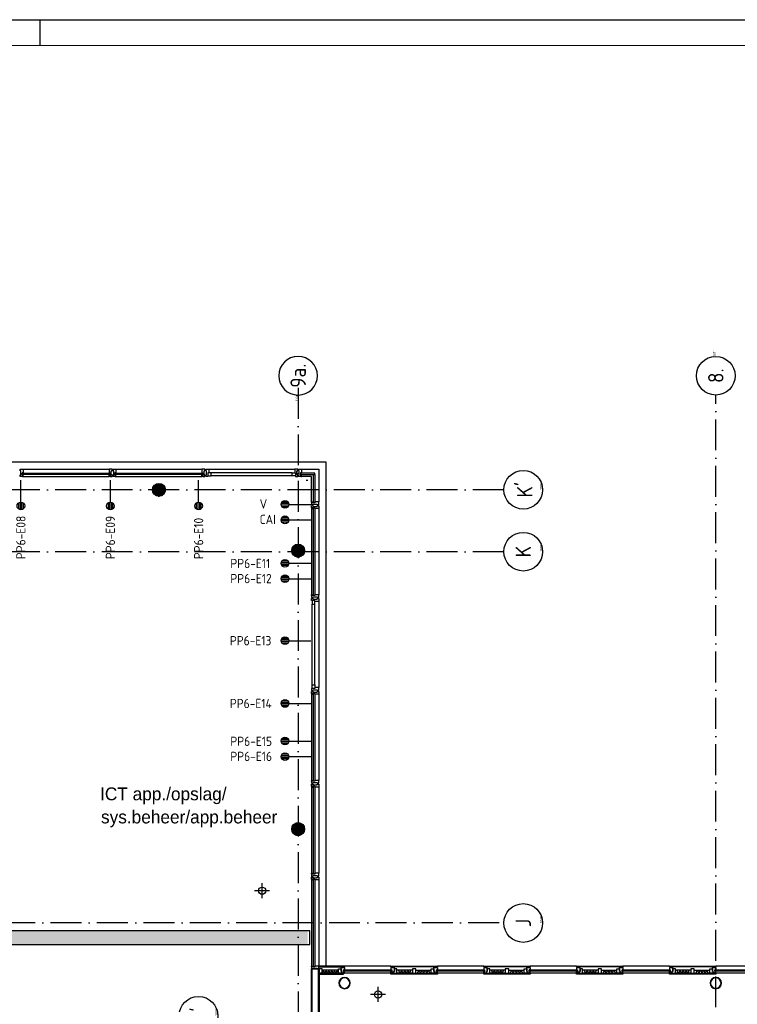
# Model space of a CAD drawing. Header units: millimetres. Extents: x 84333 to 240712, y -2244 to 84291.
# Tile 52 of 74: x 167818 to 181735, y 65199 to 84291. Entities that reach past the tile are written whole.
import ezdxf
from ezdxf.enums import TextEntityAlignment as Align

# ---------------------------------------------------------------- set-up
doc = ezdxf.new("R2010")
doc.units = ezdxf.units.MM
doc.header["$LTSCALE"] = 100
doc.linetypes.add('DASHDOT', pattern=[9, 6, -1.5, 0, -1.5])
doc.layers.get('0').update_dxf_attribs({"linetype": 'CONTINUOUS'})
for name, color, linetype in [('AFDELING', 4, 'CONTINUOUS'), ('AL$7----_STRAMIEN', 1, 'DASHDOT'), ('AL21----_BUITENWAND', 4, 'CONTINUOUS'), ('AL21K---_ISOLATIE', 1, 'CONTINUOUS'), ('AL22----_BINNENWAND', 7, 'CONTINUOUS'), ('AL28----_KONSTRUKTIE', 3, 'CONTINUOUS'), ('AL31----_BUITENKOZ', 7, 'CONTINUOUS'), ('ALN-----_BLOCKNAAM', 2, 'CONTINUOUS'), ('ALXAA---_GEWBETON', 12, 'CONTINUOUS'), ('ALXOU---_GLAS', 7, 'CONTINUOUS'), ('BOUW', 8, 'CONTINUOUS'), ('EB6441--_ATTRIB', 2, 'CONTINUOUS'), ('EL6441--_DATACOM', 3, 'CONTINUOUS'), ('KABELGGOOT1', 8, 'CONTINUOUS'), ('LIJN025', 10, 'CONTINUOUS'), ('LIJN050', 90, 'CONTINUOUS'), ('MV-BINNENBESTRATING', 1, 'CONTINUOUS'), ('MV-STAALKOLOM', 1, 'CONTINUOUS'), ('TEKST25', 10, 'CONTINUOUS'), ('TEKST35', 50, 'CONTINUOUS'), ('TEKST50', 90, 'CONTINUOUS')]:
    doc.layers.add(name, color=color, linetype=linetype)
doc.styles.add('1_8', font='ISO', dxfattribs={"height": 1.8})
doc.styles.add('BURO-025', font='BUROFONT.shx', dxfattribs={"height": 250})
doc.styles.add('ISO', font='ISO.SHX')
doc.styles.add('ROMAND', font='romand')
doc.styles.get("Standard").update_dxf_attribs({"font": 'iso.shx'})
doc.styles.add('TECHNIC', font='technic_.ttf')

# ---------------------------------------------------------------- blocks, each defined once
blk = doc.blocks.new('A0-GE')
at = {"layer": 'LIJN025'}
blk.add_line((775, 836), (775, 841), dxfattribs=at)
blk.add_lwpolyline([(1500, 841), (1500, 0), (0, 0), (0, 841)], close=True, dxfattribs=at)
at = {"layer": 'LIJN050', "const_width": 0.2}
blk.add_lwpolyline([(1495, 836), (25, 836), (25, 5), (1495, 5)], close=True, dxfattribs=at)
at = {"layer": 'TEKST25', "style": 'ROMAND', "width": 2.899115}
blk.add_attdef('STATUS', text='', height=2.5, dxfattribs=at).set_placement((1454, 71.5), (1493, 71.5), align=Align.FIT)
at = {"layer": 'TEKST25', "style": 'ISO'}
for tag, p in [('E', (1455.25, 66)), ('NAAM-E', (1466.75, 66)), ('DATUM-E', (1485, 66)), ('D', (1455.25, 61)), ('NAAM-D', (1466.75, 61)), ('DATUM-D', (1485, 61)), ('C', (1455.25, 56)), ('NAAM-C', (1466.75, 56)), ('DATUM-C', (1485, 56)), ('B', (1455.25, 51)), ('NAAM-B', (1466.75, 51)), ('DATUM-B', (1485, 51)), ('A', (1455.25, 46)), ('NAAM-A', (1466.75, 46)), ('DATUM-A', (1485, 46))]:
    blk.add_attdef(tag, text='', height=2.5, dxfattribs=at).set_placement(p, align=Align.CENTER)
for tag, p in [('DATUM', (1332.75, 36.25)), ('SCHAAL', (1368, 36.25)), ('GETEKEND', (1398.25, 36.25)), ('GECONTOL.', (1433, 36.25)), ('FORMAAT', (1463.25, 28.25))]:
    blk.add_attdef(tag, p, '', height=2.5, dxfattribs=at)
at = {"layer": 'TEKST35', "style": 'ISO'}
for tag, p in [('PROJECT', (1334.5, 72.5)), ('PLAATS', (1334.5, 63.5)), ('INSTALLATIE-REGEL1', (1334.5, 52.5)), ('INSTALLATIE-REGEL2', (1334.5, 43.5))]:
    blk.add_attdef(tag, p, '', height=4, dxfattribs=at)
blk.add_attdef('PROJ.NR.', text='', height=4, dxfattribs=at).set_placement((1481, 23), align=Align.CENTER)
at = {"layer": 'TEKST50', "style": 'ISO'}
blk.add_attdef('FILE-NAAM', text='', height=5, dxfattribs=at).set_placement((1473.5, 7.5), align=Align.CENTER)
blk = doc.blocks.new('ES4X2')
for p, q in [((-0.45, 1.4), (-0.45, 2.6)), ((-0.15, 1.27), (-0.15, 2.73)), ((0.15, 1.27), (0.15, 2.73)), ((0.45, 1.4), (0.45, 2.6)), ((0, 1.25), (0, -3))]:
    blk.add_line(p, q)
blk.add_circle((0, 2), 0.75)
at = {"style": '1_8', "flags": 8}
for tag, p in [('NUMMER', (1.25, 3.5)), ('CODE', (-1.25, 3.5))]:
    blk.add_attdef(tag, text='', height=1.8, rotation=90, dxfattribs=at).set_placement(p, align=Align.MIDDLE_LEFT)
blk.add_attdef('M_CODE', text='', height=1.8, dxfattribs=at).set_placement((0, 0), align=Align.MIDDLE_CENTER)
blk = doc.blocks.new('1011')
at = {"layer": 'AL$7----_STRAMIEN', "color": 7, "linetype": 'Continuous'}
blk.add_circle((-750, 0), 750, dxfattribs=at)
at = {"layer": 'AL$7----_STRAMIEN', "color": 3, "linetype": 'Continuous'}
blk.add_attdef('STR-NAAM', text='', height=600, rotation=360, dxfattribs=at).set_placement((-750, 0), align=Align.MIDDLE)
at = {"layer": 'ALN-----_BLOCKNAAM', "linetype": 'Continuous'}
blk.add_text('1011', height=100, dxfattribs=at).set_placement((0, 0))
blk = doc.blocks.new('1010')
at = {"layer": 'AL$7----_STRAMIEN', "color": 7, "linetype": 'Continuous'}
blk.add_circle((0, 750), 750, dxfattribs=at)
at = {"layer": 'AL$7----_STRAMIEN', "color": 3, "linetype": 'Continuous'}
blk.add_attdef('STR-NAAM', text='', height=600, rotation=360, dxfattribs=at).set_placement((0, 750), align=Align.MIDDLE)
at = {"layer": 'ALN-----_BLOCKNAAM', "linetype": 'Continuous'}
blk.add_text('1010', height=100, dxfattribs=at).set_placement((0, 0))
blk = doc.blocks.new('A$C13e6995e')
at = {"layer": 'ALXAA---_GEWBETON'}
h = blk.add_hatch(dxfattribs=at)
h.set_pattern_fill('GEWPBET', color=8, scale=100, style=0)
h.set_pattern_definition([(8e-14, (-61415.227, 42696.753), (-3e-14, 20), [])])
edge = h.paths.add_edge_path()
edge.add_arc((88885, 76241), 125, 0, 360)
h = blk.add_hatch(dxfattribs=at)
h.set_pattern_fill('GEWPBET', color=8, scale=100, style=0)
h.set_pattern_definition([(8e-14, (-61415.227, 37296.753), (-3e-14, 20), [])])
edge = h.paths.add_edge_path()
edge.add_arc((88885, 70841), 125, 0, 360)
at = {"layer": 'KABELGGOOT1'}
h = blk.add_hatch(dxfattribs=at)
h.set_pattern_fill('DOTS', color=256, scale=40, style=0)
h.set_pattern_definition([(8e-14, (39793.956, 199192.7), (31.75, 63.5), [0, -63.5])])
h.paths.add_polyline_path([(71625, 68866), (71625, 68602), (89068, 68602), (89068, 68866)])
at = {"layer": 'AL$7----_STRAMIEN', "color": 1}
for p, q in [((92876, 77420), (52674, 77420)), ((92876, 76220), (52674, 76220)), ((92785, 69020), (52585, 69020))]:
    blk.add_line(p, q, dxfattribs=at)
for points in [[(88885, 79395), (88885, 40820)], [(96985, 43082), (96985, 79257)]]:
    blk.add_lwpolyline(points, dxfattribs=at)
at = {"layer": 'AL21----_BUITENWAND', "color": 8}
for p, q in [((55945, 77960), (89425, 77960)), ((89425, 77960), (89425, 68185))]:
    blk.add_line(p, q, dxfattribs=at)
at = {"layer": 'AL21K---_ISOLATIE', "color": 8, "linetype": 'Continuous'}
for p, q in [((89377, 68104), (89351, 68044)), ((89668, 68104), (89351, 68104)), ((89668, 68044), (89351, 68044)), ((89404, 68044), (89377, 68104)), ((89430, 68104), (89404, 68044)), ((89457, 68044), (89430, 68104)), ((89483, 68104), (89457, 68044)), ((89509, 68044), (89483, 68104)), ((89536, 68104), (89509, 68044)), ((89562, 68044), (89536, 68104)), ((89589, 68104), (89562, 68044)), ((89615, 68044), (89589, 68104)), ((89642, 68104), (89615, 68044)), ((89668, 68044), (89642, 68104)), ((91101, 68104), (90802, 68104)), ((91101, 68044), (90802, 68044)), ((90862, 68044), (90832, 68104)), ((90832, 68104), (90858, 68044)), ((90892, 68104), (90862, 68044)), ((90922, 68044), (90892, 68104)), ((90952, 68104), (90922, 68044)), ((90982, 68044), (90952, 68104)), ((91012, 68104), (90982, 68044)), ((91042, 68044), (91012, 68104)), ((91071, 68104), (91042, 68044)), ((91046, 68044), (91071, 68104)), ((91168, 68104), (91468, 68104)), ((91168, 68044), (91468, 68044)), ((91224, 68104), (91198, 68044)), ((91198, 68044), (91228, 68104)), ((91228, 68104), (91258, 68044)), ((91258, 68044), (91288, 68104)), ((91288, 68104), (91318, 68044)), ((91318, 68044), (91348, 68104)), ((91348, 68104), (91378, 68044)), ((91378, 68044), (91408, 68104)), ((91408, 68104), (91438, 68044)), ((91438, 68044), (91412, 68104)), ((92901, 68104), (92602, 68104)), ((92901, 68044), (92602, 68044)), ((92662, 68044), (92632, 68104)), ((92632, 68104), (92658, 68044)), ((92692, 68104), (92662, 68044)), ((92722, 68044), (92692, 68104)), ((92752, 68104), (92722, 68044)), ((92782, 68044), (92752, 68104)), ((92812, 68104), (92782, 68044)), ((92842, 68044), (92812, 68104)), ((92871, 68104), (92842, 68044)), ((92846, 68044), (92871, 68104)), ((92968, 68104), (93268, 68104)), ((92968, 68044), (93268, 68044)), ((93024, 68104), (92998, 68044)), ((92998, 68044), (93028, 68104)), ((93028, 68104), (93058, 68044)), ((93058, 68044), (93088, 68104)), ((93088, 68104), (93118, 68044)), ((93118, 68044), (93148, 68104)), ((93148, 68104), (93178, 68044)), ((93178, 68044), (93208, 68104)), ((93208, 68104), (93238, 68044)), ((93238, 68044), (93212, 68104)), ((94701, 68104), (94402, 68104)), ((94701, 68044), (94402, 68044)), ((94462, 68044), (94432, 68104)), ((94432, 68104), (94458, 68044)), ((94492, 68104), (94462, 68044)), ((94522, 68044), (94492, 68104)), ((94552, 68104), (94522, 68044)), ((94582, 68044), (94552, 68104)), ((94612, 68104), (94582, 68044)), ((94642, 68044), (94612, 68104)), ((94671, 68104), (94642, 68044)), ((94646, 68044), (94671, 68104)), ((94768, 68104), (95068, 68104)), ((94768, 68044), (95068, 68044)), ((94824, 68104), (94798, 68044)), ((94798, 68044), (94828, 68104)), ((94828, 68104), (94858, 68044)), ((94858, 68044), (94888, 68104)), ((94888, 68104), (94918, 68044)), ((94918, 68044), (94948, 68104)), ((94948, 68104), (94978, 68044)), ((94978, 68044), (95008, 68104)), ((95008, 68104), (95038, 68044)), ((95038, 68044), (95012, 68104)), ((96501, 68104), (96202, 68104)), ((96501, 68044), (96202, 68044)), ((96262, 68044), (96232, 68104)), ((96232, 68104), (96258, 68044)), ((96292, 68104), (96262, 68044)), ((96322, 68044), (96292, 68104)), ((96352, 68104), (96322, 68044)), ((96382, 68044), (96352, 68104)), ((96412, 68104), (96382, 68044)), ((96442, 68044), (96412, 68104)), ((96471, 68104), (96442, 68044)), ((96446, 68044), (96471, 68104)), ((96568, 68104), (96868, 68104)), ((96568, 68044), (96868, 68044)), ((96624, 68104), (96598, 68044)), ((96598, 68044), (96628, 68104)), ((96628, 68104), (96658, 68044)), ((96658, 68044), (96688, 68104)), ((96688, 68104), (96718, 68044)), ((96718, 68044), (96748, 68104)), ((96748, 68104), (96778, 68044)), ((96778, 68044), (96808, 68104)), ((96808, 68104), (96838, 68044)), ((96838, 68044), (96812, 68104))]:
    blk.add_line(p, q, dxfattribs=at)
at = {"layer": 'AL22----_BINNENWAND', "color": 8}
for p, q in [((89145, 69995), (89145, 69845)), ((89145, 57320), (89145, 68129)), ((89145, 68129), (89295, 68129)), ((89295, 68129), (89295, 57320))]:
    blk.add_line(p, q, dxfattribs=at)
at = {"layer": 'AL22----_BINNENWAND', "color": 8, "linetype": 'Continuous'}
for p, q in [((89160, 57320), (89160, 68129)), ((89280, 57320), (89280, 68129))]:
    blk.add_line(p, q, dxfattribs=at)
at = {"layer": 'AL28----_KONSTRUKTIE', "color": 8}
for centre in [(86185, 77420), (88885, 76241), (88885, 70841)]:
    blk.add_circle(centre, 125, dxfattribs=at)
for centre, radius, start, end in [((89785, 67855), 110, 0, 180), ((89785, 67855), 110, 180, 0), ((89785, 67855), 102, 0, 180), ((89785, 67855), 102, 180, 0), ((96985, 67855), 110, 0, 180), ((96985, 67855), 110, 180, 0), ((96985, 67855), 102, 0, 180), ((96985, 67855), 102, 180, 0)]:
    blk.add_arc(centre, radius, start, end, dxfattribs=at)
at = {"layer": 'AL31----_BUITENKOZ', "color": 8, "linetype": 'Continuous'}
for p, q in [((83494, 77813), (83494, 77819)), ((83494, 77819), (83513, 77819)), ((83494, 77800), (83494, 77813)), ((83494, 77790), (83494, 77800)), ((83494, 77800), (83494, 77800)), ((83508, 77790), (83494, 77790)), ((83494, 77700), (83494, 77710)), ((83494, 77710), (83508, 77710)), ((83508, 77710), (83508, 77790)), ((83513, 77819), (83550, 77819)), ((83550, 77747), (83533, 77747)), ((83533, 77747), (83533, 77680)), ((83533, 77717), (83533, 77685)), ((83550, 77717), (83533, 77717)), ((83550, 77819), (83550, 77812)), ((83550, 77812), (83550, 77808)), ((83550, 77808), (83550, 77800)), ((83550, 77800), (83550, 77747)), ((83550, 77680), (83550, 77717)), ((85257, 77819), (85220, 77819)), ((85220, 77819), (85220, 77812)), ((85220, 77812), (85220, 77808)), ((85220, 77808), (85220, 77800)), ((85220, 77800), (85220, 77747)), ((85220, 77747), (85237, 77747)), ((85220, 77680), (85220, 77717)), ((85220, 77717), (85237, 77717)), ((85237, 77747), (85237, 77680)), ((85237, 77717), (85237, 77685)), ((85276, 77819), (85257, 77819)), ((85262, 77710), (85262, 77790)), ((85262, 77790), (85276, 77790)), ((85276, 77710), (85262, 77710)), ((85276, 77813), (85276, 77819)), ((85276, 77799), (85276, 77813)), ((85276, 77790), (85276, 77799)), ((85276, 77799), (85276, 77799)), ((85276, 77700), (85276, 77710)), ((85294, 77813), (85294, 77819)), ((85294, 77819), (85313, 77819)), ((85294, 77800), (85294, 77813)), ((85294, 77790), (85294, 77800)), ((85294, 77800), (85294, 77800)), ((85308, 77790), (85294, 77790)), ((85294, 77700), (85294, 77710)), ((85294, 77710), (85308, 77710)), ((85308, 77710), (85308, 77790)), ((85313, 77819), (85350, 77819)), ((85350, 77747), (85333, 77747)), ((85333, 77747), (85333, 77680)), ((85333, 77717), (85333, 77685)), ((85350, 77717), (85333, 77717)), ((85350, 77819), (85350, 77812)), ((85350, 77812), (85350, 77808)), ((85350, 77808), (85350, 77800)), ((85350, 77800), (85350, 77747)), ((85350, 77680), (85350, 77717)), ((87057, 77819), (87020, 77819)), ((87020, 77819), (87020, 77812)), ((87020, 77812), (87020, 77808)), ((87020, 77808), (87020, 77800)), ((87020, 77800), (87020, 77747)), ((87020, 77747), (87037, 77747)), ((87020, 77680), (87020, 77717)), ((87020, 77717), (87037, 77717)), ((87037, 77747), (87037, 77680)), ((87037, 77717), (87037, 77685)), ((87076, 77819), (87057, 77819)), ((87062, 77710), (87062, 77790)), ((87062, 77790), (87076, 77790)), ((87076, 77710), (87062, 77710)), ((87076, 77813), (87076, 77819)), ((87076, 77799), (87076, 77813)), ((87076, 77790), (87076, 77799)), ((87076, 77799), (87076, 77799)), ((87076, 77700), (87076, 77710)), ((87094, 77813), (87094, 77819)), ((87094, 77819), (87113, 77819)), ((87094, 77800), (87094, 77813)), ((87094, 77790), (87094, 77800)), ((87094, 77800), (87094, 77800)), ((87108, 77790), (87094, 77790)), ((87094, 77700), (87094, 77710)), ((87094, 77710), (87108, 77710)), ((87108, 77710), (87108, 77790)), ((87113, 77819), (87150, 77819)), ((87150, 77747), (87133, 77747)), ((87133, 77747), (87133, 77680)), ((87133, 77747), (87133, 77693)), ((87200, 77747), (87133, 77747)), ((87150, 77819), (87150, 77812)), ((87150, 77812), (87150, 77808)), ((87150, 77808), (87150, 77800)), ((87150, 77800), (87150, 77747)), ((87200, 77693), (87200, 77747)), ((88770, 77693), (88770, 77747)), ((88770, 77747), (88837, 77747)), ((88857, 77819), (88820, 77819)), ((88820, 77819), (88820, 77812)), ((88820, 77812), (88820, 77808)), ((88820, 77808), (88820, 77800)), ((88820, 77800), (88820, 77747)), ((88820, 77747), (88837, 77747)), ((88837, 77747), (88837, 77680)), ((88837, 77747), (88837, 77693)), ((88876, 77819), (88857, 77819)), ((88862, 77710), (88862, 77790)), ((88862, 77790), (88876, 77790)), ((88876, 77710), (88862, 77710)), ((88876, 77813), (88876, 77819)), ((88876, 77799), (88876, 77813)), ((88876, 77790), (88876, 77799)), ((88876, 77799), (88876, 77799)), ((88876, 77700), (88876, 77710)), ((88894, 77813), (88894, 77819)), ((88894, 77819), (88913, 77819)), ((88894, 77799), (88894, 77813)), ((88894, 77790), (88894, 77799)), ((88894, 77799), (88894, 77799)), ((88908, 77790), (88894, 77790)), ((88894, 77700), (88894, 77710)), ((88894, 77710), (88908, 77710)), ((88908, 77710), (88908, 77790)), ((88913, 77819), (88950, 77819)), ((88950, 77747), (88933, 77747)), ((88933, 77747), (88933, 77680)), ((88933, 77717), (88933, 77685)), ((88950, 77717), (88933, 77717)), ((88950, 77819), (88950, 77812)), ((88950, 77812), (88950, 77808)), ((88950, 77808), (88950, 77800)), ((88950, 77800), (88950, 77747)), ((88950, 77680), (88950, 77717)), ((83494, 77686), (83494, 77700)), ((83494, 77700), (83494, 77700)), ((83494, 77680), (83494, 77686)), ((83533, 77680), (83494, 77680)), ((83533, 77685), (83538, 77685)), ((83538, 77685), (83538, 77680)), ((83538, 77680), (83550, 77680)), ((85232, 77680), (85220, 77680)), ((85237, 77685), (85232, 77685)), ((85232, 77685), (85232, 77680)), ((85237, 77680), (85276, 77680)), ((85276, 77686), (85276, 77700)), ((85276, 77700), (85276, 77700)), ((85276, 77680), (85276, 77686)), ((85294, 77686), (85294, 77700)), ((85294, 77700), (85294, 77700)), ((85294, 77680), (85294, 77686)), ((85333, 77680), (85294, 77680)), ((85333, 77685), (85338, 77685)), ((85338, 77685), (85338, 77680)), ((85338, 77680), (85350, 77680)), ((87032, 77680), (87020, 77680)), ((87037, 77685), (87032, 77685)), ((87032, 77685), (87032, 77680)), ((87037, 77680), (87076, 77680)), ((87076, 77686), (87076, 77700)), ((87076, 77700), (87076, 77700)), ((87076, 77680), (87076, 77686)), ((87094, 77686), (87094, 77700)), ((87094, 77700), (87094, 77700)), ((87094, 77680), (87094, 77686)), ((87133, 77680), (87094, 77680)), ((87133, 77693), (87200, 77693)), ((88837, 77693), (88770, 77693)), ((88837, 77680), (88876, 77680)), ((88876, 77686), (88876, 77700)), ((88876, 77700), (88876, 77700)), ((88876, 77680), (88876, 77686)), ((88894, 77686), (88894, 77700)), ((88894, 77700), (88894, 77700)), ((88894, 77680), (88894, 77686)), ((88933, 77680), (88894, 77680)), ((88933, 77685), (88938, 77685)), ((88938, 77685), (88938, 77680)), ((88938, 77680), (88950, 77680)), ((89145, 77173), (89145, 77185)), ((89145, 77185), (89182, 77185)), ((89150, 77173), (89145, 77173)), ((89145, 77168), (89145, 77129)), ((89212, 77168), (89145, 77168)), ((89150, 77168), (89150, 77173)), ((89182, 77168), (89150, 77168)), ((89174, 77129), (89174, 77143)), ((89174, 77143), (89254, 77143)), ((89182, 77185), (89182, 77168)), ((89265, 77185), (89212, 77185)), ((89212, 77185), (89212, 77168)), ((89254, 77143), (89254, 77129)), ((89273, 77185), (89265, 77185)), ((89277, 77185), (89273, 77185)), ((89284, 77185), (89277, 77185)), ((89284, 77148), (89284, 77185)), ((89284, 77129), (89284, 77148)), ((89145, 77129), (89151, 77129)), ((89145, 77072), (89145, 77111)), ((89145, 77111), (89151, 77111)), ((89212, 77072), (89145, 77072)), ((89150, 77067), (89145, 77067)), ((89145, 77067), (89145, 77055)), ((89145, 77055), (89182, 77055)), ((89182, 77072), (89150, 77072)), ((89150, 77072), (89150, 77067)), ((89151, 77129), (89165, 77129)), ((89151, 77111), (89165, 77111)), ((89165, 77129), (89165, 77129)), ((89165, 77129), (89174, 77129)), ((89165, 77111), (89165, 77111)), ((89165, 77111), (89175, 77111)), ((89175, 77111), (89175, 77097)), ((89175, 77097), (89255, 77097)), ((89182, 77055), (89182, 77072)), ((89212, 77055), (89212, 77072)), ((89265, 77055), (89212, 77055)), ((89254, 77129), (89264, 77129)), ((89255, 77097), (89255, 77111)), ((89255, 77111), (89264, 77111)), ((89264, 77129), (89264, 77129)), ((89264, 77129), (89278, 77129)), ((89264, 77111), (89264, 77111)), ((89264, 77111), (89278, 77111)), ((89273, 77055), (89265, 77055)), ((89277, 77055), (89273, 77055)), ((89284, 77055), (89277, 77055)), ((89278, 77129), (89284, 77129)), ((89278, 77111), (89284, 77111)), ((89284, 77111), (89284, 77092)), ((89284, 77092), (89284, 77055)), ((89145, 75373), (89145, 75385)), ((89145, 75385), (89182, 75385)), ((89150, 75373), (89145, 75373)), ((89145, 75368), (89145, 75329)), ((89212, 75368), (89145, 75368)), ((89145, 75329), (89151, 75329)), ((89145, 75272), (89145, 75311)), ((89145, 75311), (89151, 75311)), ((89212, 75272), (89145, 75272)), ((89150, 75368), (89150, 75373)), ((89182, 75368), (89150, 75368)), ((89151, 75329), (89165, 75329)), ((89151, 75311), (89165, 75311)), ((89212, 75272), (89158, 75272)), ((89158, 75272), (89158, 75205)), ((89165, 75329), (89165, 75329)), ((89165, 75329), (89175, 75329)), ((89165, 75311), (89165, 75311)), ((89165, 75311), (89174, 75311)), ((89174, 75311), (89174, 75297)), ((89174, 75297), (89254, 75297)), ((89175, 75329), (89175, 75343)), ((89175, 75343), (89255, 75343)), ((89182, 75385), (89182, 75368)), ((89265, 75385), (89212, 75385)), ((89212, 75385), (89212, 75368)), ((89212, 75255), (89212, 75272)), ((89212, 75205), (89212, 75272)), ((89265, 75255), (89212, 75255)), ((89254, 75297), (89254, 75311)), ((89254, 75311), (89264, 75311)), ((89255, 75343), (89255, 75329)), ((89255, 75329), (89264, 75329)), ((89264, 75329), (89264, 75329)), ((89264, 75329), (89278, 75329)), ((89264, 75311), (89264, 75311)), ((89264, 75311), (89278, 75311)), ((89273, 75385), (89265, 75385)), ((89273, 75255), (89265, 75255)), ((89277, 75385), (89273, 75385)), ((89277, 75255), (89273, 75255)), ((89284, 75385), (89277, 75385)), ((89284, 75255), (89277, 75255)), ((89278, 75329), (89284, 75329)), ((89278, 75311), (89284, 75311)), ((89284, 75348), (89284, 75385)), ((89284, 75329), (89284, 75348)), ((89284, 75311), (89284, 75292)), ((89284, 75292), (89284, 75255)), ((89158, 75205), (89212, 75205)), ((89145, 73568), (89145, 73529)), ((89212, 73568), (89145, 73568)), ((89145, 73529), (89151, 73529)), ((89145, 73472), (89145, 73511)), ((89145, 73511), (89151, 73511)), ((89151, 73529), (89165, 73529)), ((89151, 73511), (89165, 73511)), ((89158, 73568), (89158, 73635)), ((89158, 73635), (89212, 73635)), ((89212, 73568), (89158, 73568)), ((89165, 73529), (89165, 73529)), ((89165, 73529), (89175, 73529)), ((89165, 73511), (89165, 73511)), ((89165, 73511), (89175, 73511)), ((89175, 73529), (89175, 73543)), ((89175, 73543), (89255, 73543)), ((89175, 73511), (89175, 73497)), ((89212, 73635), (89212, 73568)), ((89265, 73585), (89212, 73585)), ((89212, 73585), (89212, 73568)), ((89255, 73543), (89255, 73529)), ((89255, 73529), (89264, 73529)), ((89255, 73497), (89255, 73511)), ((89255, 73511), (89264, 73511)), ((89264, 73529), (89264, 73529)), ((89264, 73529), (89278, 73529)), ((89264, 73511), (89264, 73511)), ((89264, 73511), (89278, 73511)), ((89273, 73585), (89265, 73585)), ((89277, 73585), (89273, 73585)), ((89284, 73585), (89277, 73585)), ((89278, 73529), (89284, 73529)), ((89278, 73511), (89284, 73511)), ((89284, 73548), (89284, 73585)), ((89284, 73529), (89284, 73548)), ((89284, 73511), (89284, 73492)), ((89212, 73472), (89145, 73472)), ((89150, 73467), (89145, 73467)), ((89145, 73467), (89145, 73455)), ((89145, 73455), (89182, 73455)), ((89182, 73472), (89150, 73472)), ((89150, 73472), (89150, 73467)), ((89175, 73497), (89255, 73497)), ((89182, 73455), (89182, 73472)), ((89212, 73455), (89212, 73472)), ((89265, 73455), (89212, 73455)), ((89273, 73455), (89265, 73455)), ((89277, 73455), (89273, 73455)), ((89284, 73455), (89277, 73455)), ((89284, 73492), (89284, 73455)), ((89145, 71773), (89145, 71785)), ((89145, 71785), (89182, 71785)), ((89150, 71773), (89145, 71773)), ((89145, 71768), (89145, 71729)), ((89212, 71768), (89145, 71768)), ((89145, 71729), (89151, 71729)), ((89145, 71672), (89145, 71711)), ((89145, 71711), (89151, 71711)), ((89212, 71672), (89145, 71672)), ((89150, 71667), (89145, 71667)), ((89145, 71667), (89145, 71655)), ((89145, 71655), (89182, 71655)), ((89150, 71768), (89150, 71773)), ((89182, 71768), (89150, 71768)), ((89182, 71672), (89150, 71672)), ((89150, 71672), (89150, 71667)), ((89151, 71729), (89165, 71729)), ((89151, 71711), (89165, 71711)), ((89165, 71729), (89165, 71729)), ((89165, 71729), (89175, 71729)), ((89165, 71711), (89165, 71711)), ((89165, 71711), (89175, 71711)), ((89175, 71729), (89175, 71743)), ((89175, 71743), (89255, 71743)), ((89175, 71711), (89175, 71697)), ((89175, 71697), (89255, 71697)), ((89182, 71785), (89182, 71768)), ((89182, 71655), (89182, 71672)), ((89265, 71785), (89212, 71785)), ((89212, 71785), (89212, 71768)), ((89212, 71655), (89212, 71672)), ((89265, 71655), (89212, 71655)), ((89255, 71743), (89255, 71729)), ((89255, 71729), (89264, 71729)), ((89255, 71697), (89255, 71711)), ((89255, 71711), (89264, 71711)), ((89264, 71729), (89264, 71729)), ((89264, 71729), (89278, 71729)), ((89264, 71711), (89264, 71711)), ((89264, 71711), (89278, 71711)), ((89273, 71785), (89265, 71785)), ((89273, 71655), (89265, 71655)), ((89277, 71785), (89273, 71785)), ((89277, 71655), (89273, 71655)), ((89284, 71785), (89277, 71785)), ((89284, 71655), (89277, 71655)), ((89278, 71729), (89284, 71729)), ((89278, 71711), (89284, 71711)), ((89284, 71748), (89284, 71785)), ((89284, 71729), (89284, 71748)), ((89284, 71711), (89284, 71692)), ((89284, 71692), (89284, 71655)), ((89145, 69973), (89145, 69985)), ((89145, 69985), (89182, 69985)), ((89150, 69973), (89145, 69973)), ((89145, 69968), (89145, 69929)), ((89212, 69968), (89145, 69968)), ((89145, 69929), (89151, 69929)), ((89145, 69872), (89145, 69911)), ((89145, 69911), (89151, 69911)), ((89150, 69968), (89150, 69973)), ((89182, 69968), (89150, 69968)), ((89151, 69929), (89165, 69929)), ((89151, 69911), (89165, 69911)), ((89165, 69929), (89165, 69929)), ((89165, 69929), (89175, 69929)), ((89165, 69911), (89165, 69911)), ((89165, 69911), (89175, 69911)), ((89175, 69929), (89175, 69943)), ((89175, 69943), (89255, 69943)), ((89175, 69911), (89175, 69897)), ((89175, 69897), (89255, 69897)), ((89182, 69985), (89182, 69968)), ((89265, 69985), (89212, 69985)), ((89212, 69985), (89212, 69968)), ((89255, 69943), (89255, 69929)), ((89255, 69929), (89264, 69929)), ((89255, 69897), (89255, 69911)), ((89255, 69911), (89264, 69911)), ((89264, 69929), (89264, 69929)), ((89264, 69929), (89278, 69929)), ((89264, 69911), (89264, 69911)), ((89264, 69911), (89278, 69911)), ((89273, 69985), (89265, 69985)), ((89277, 69985), (89273, 69985)), ((89284, 69985), (89277, 69985)), ((89278, 69929), (89284, 69929)), ((89278, 69911), (89284, 69911)), ((89284, 69948), (89284, 69985)), ((89284, 69929), (89284, 69948)), ((89284, 69911), (89284, 69892)), ((89284, 69892), (89284, 69855)), ((89212, 69872), (89145, 69872)), ((89150, 69867), (89145, 69867)), ((89145, 69867), (89145, 69855)), ((89145, 69855), (89182, 69855)), ((89182, 69872), (89150, 69872)), ((89150, 69872), (89150, 69867)), ((89182, 69855), (89182, 69872)), ((89212, 69855), (89212, 69872)), ((89265, 69855), (89212, 69855)), ((89273, 69855), (89265, 69855)), ((89277, 69855), (89273, 69855)), ((89284, 69855), (89277, 69855)), ((89145, 68173), (89145, 68185)), ((89145, 68185), (89182, 68185)), ((89150, 68173), (89145, 68173)), ((89145, 68168), (89145, 68129)), ((89212, 68168), (89145, 68168)), ((89150, 68168), (89150, 68173)), ((89182, 68168), (89150, 68168)), ((89182, 68185), (89182, 68168)), ((89265, 68185), (89212, 68185)), ((89212, 68185), (89212, 68168)), ((89273, 68185), (89265, 68185)), ((89277, 68185), (89273, 68185)), ((89284, 68185), (89277, 68185)), ((89284, 68148), (89284, 68185)), ((89145, 68129), (89151, 68129)), ((89151, 68129), (89165, 68129)), ((89165, 68129), (89165, 68129)), ((89165, 68129), (89175, 68129)), ((89175, 68129), (89175, 68143)), ((89175, 68143), (89255, 68143)), ((89255, 68143), (89255, 68129)), ((89255, 68129), (89264, 68129)), ((89264, 68129), (89264, 68129)), ((89264, 68129), (89278, 68129)), ((89278, 68129), (89284, 68129)), ((89284, 68129), (89284, 68148))]:
    blk.add_line(p, q, dxfattribs=at)
at = {"layer": 'AL31----_BUITENKOZ', "color": 8}
for p, q in [((83550, 77819), (85220, 77819)), ((85350, 77819), (87020, 77819)), ((87150, 77819), (88820, 77819)), ((88770, 77747), (87200, 77747)), ((88950, 77819), (89284, 77819)), ((89284, 77819), (89284, 77185)), ((83550, 77680), (85220, 77680)), ((85350, 77680), (87020, 77680)), ((88770, 77693), (87200, 77693)), ((89145, 77680), (88950, 77680)), ((89145, 77185), (89145, 77680)), ((89145, 77055), (89145, 75385)), ((89284, 77055), (89284, 75385)), ((89284, 75255), (89284, 73585)), ((89158, 73635), (89158, 75205)), ((89212, 73635), (89212, 75205)), ((89145, 73455), (89145, 71785)), ((89284, 73455), (89284, 71785)), ((89145, 71655), (89145, 69985)), ((89284, 71655), (89284, 69985)), ((89145, 69855), (89145, 68185)), ((89284, 69855), (89284, 68185)), ((89284, 68185), (89284, 68173)), ((89785, 68185), (89284, 68185)), ((89284, 68173), (89785, 68173)), ((89732, 68158), (89732, 68173)), ((89732, 68173), (89775, 68173)), ((89775, 68173), (89775, 68158)), ((89785, 68173), (89785, 68185)), ((90685, 68185), (89785, 68185)), ((90685, 68173), (90685, 68185)), ((90685, 68185), (91585, 68185)), ((91585, 68173), (90685, 68173)), ((90738, 68173), (90695, 68173)), ((90695, 68173), (90695, 68158)), ((90738, 68158), (90738, 68173)), ((91532, 68158), (91532, 68173)), ((91532, 68173), (91575, 68173)), ((91575, 68173), (91575, 68158)), ((91585, 68185), (91585, 68173)), ((92485, 68185), (91585, 68185)), ((92485, 68173), (92485, 68185)), ((92485, 68185), (93385, 68185)), ((93385, 68173), (92485, 68173)), ((92538, 68173), (92495, 68173)), ((92495, 68173), (92495, 68158)), ((92538, 68158), (92538, 68173)), ((93332, 68158), (93332, 68173)), ((93332, 68173), (93375, 68173)), ((93375, 68173), (93375, 68158)), ((93385, 68185), (93385, 68173)), ((94285, 68185), (93385, 68185)), ((94285, 68173), (94285, 68185)), ((94285, 68185), (95185, 68185)), ((95185, 68173), (94285, 68173)), ((94338, 68173), (94295, 68173)), ((94295, 68173), (94295, 68158)), ((94338, 68158), (94338, 68173)), ((95132, 68158), (95132, 68173)), ((95132, 68173), (95175, 68173)), ((95175, 68173), (95175, 68158)), ((96085, 68185), (95185, 68185)), ((95185, 68185), (95185, 68173)), ((96085, 68173), (96085, 68185)), ((96085, 68185), (96985, 68185)), ((96985, 68173), (96085, 68173)), ((96138, 68173), (96095, 68173)), ((96095, 68173), (96095, 68158)), ((96138, 68158), (96138, 68173)), ((96932, 68158), (96932, 68173)), ((96932, 68173), (96975, 68173)), ((96975, 68173), (96975, 68158)), ((96985, 68185), (96985, 68173)), ((97885, 68185), (96985, 68185)), ((89284, 68134), (89284, 68044)), ((89351, 68134), (89284, 68134)), ((89284, 68044), (89351, 68044)), ((89768, 68044), (89295, 68044)), ((89295, 68044), (89295, 68029)), ((89295, 68029), (89768, 68029)), ((89351, 68044), (89351, 68134)), ((89668, 68134), (89718, 68134)), ((89668, 68044), (89668, 68134)), ((89735, 68044), (89668, 68044)), ((89718, 68079), (89718, 68158)), ((89718, 68158), (89785, 68158)), ((89718, 68134), (89718, 68079)), ((89718, 68079), (89735, 68079)), ((89735, 68079), (89718, 68079)), ((89775, 68158), (89732, 68158)), ((89735, 68079), (89735, 68044)), ((89735, 68044), (89735, 68079)), ((89768, 68044), (89735, 68044)), ((89785, 68113), (89768, 68113)), ((89768, 68113), (89768, 68044)), ((89768, 68083), (89768, 68044)), ((89785, 68083), (89768, 68083)), ((89768, 68029), (89768, 68044)), ((89768, 68044), (89785, 68044)), ((89785, 68158), (89785, 68113)), ((89785, 68044), (89785, 68083)), ((90685, 68044), (89785, 68044)), ((90752, 68158), (90685, 68158)), ((90685, 68158), (90685, 68113)), ((90685, 68113), (90702, 68113)), ((90685, 68044), (90685, 68083)), ((90685, 68083), (90702, 68083)), ((90685, 68029), (90685, 68044)), ((90685, 68044), (91585, 68044)), ((90702, 68044), (90685, 68044)), ((91585, 68029), (90685, 68029)), ((90695, 68158), (90738, 68158)), ((90702, 68113), (90702, 68044)), ((90702, 68083), (90702, 68044)), ((90702, 68044), (90735, 68044)), ((90752, 68079), (90735, 68079)), ((90735, 68079), (90735, 68044)), ((90735, 68044), (90735, 68079)), ((90735, 68079), (90752, 68079)), ((90735, 68044), (90802, 68044)), ((90752, 68079), (90752, 68158)), ((90802, 68134), (90752, 68134)), ((90752, 68134), (90752, 68079)), ((90802, 68044), (90802, 68134)), ((91168, 68134), (91101, 68134)), ((91101, 68134), (91101, 68044)), ((91101, 68044), (91168, 68044)), ((91168, 68044), (91168, 68134)), ((91468, 68044), (91468, 68134)), ((91468, 68134), (91518, 68134)), ((91535, 68044), (91468, 68044)), ((91518, 68079), (91518, 68158)), ((91518, 68158), (91585, 68158)), ((91518, 68134), (91518, 68079)), ((91535, 68079), (91518, 68079)), ((91518, 68079), (91535, 68079)), ((91575, 68158), (91532, 68158)), ((91535, 68044), (91535, 68079)), ((91535, 68079), (91535, 68044)), ((91568, 68044), (91535, 68044)), ((91585, 68113), (91568, 68113)), ((91568, 68113), (91568, 68044)), ((91568, 68083), (91568, 68044)), ((91585, 68083), (91568, 68083)), ((91568, 68044), (91585, 68044)), ((91585, 68158), (91585, 68113)), ((91585, 68044), (91585, 68083)), ((91585, 68044), (91585, 68029)), ((92485, 68044), (91585, 68044)), ((92552, 68158), (92485, 68158)), ((92485, 68158), (92485, 68113)), ((92485, 68113), (92502, 68113)), ((92485, 68044), (92485, 68083)), ((92485, 68083), (92502, 68083)), ((92485, 68029), (92485, 68044)), ((92485, 68044), (93385, 68044)), ((92502, 68044), (92485, 68044)), ((93385, 68029), (92485, 68029)), ((92495, 68158), (92538, 68158)), ((92502, 68113), (92502, 68044)), ((92502, 68083), (92502, 68044)), ((92502, 68044), (92535, 68044)), ((92535, 68044), (92535, 68079)), ((92535, 68079), (92552, 68079)), ((92552, 68079), (92535, 68079)), ((92535, 68079), (92535, 68044)), ((92535, 68044), (92602, 68044)), ((92552, 68079), (92552, 68158)), ((92602, 68134), (92552, 68134)), ((92552, 68134), (92552, 68079)), ((92602, 68044), (92602, 68134)), ((92968, 68134), (92901, 68134)), ((92901, 68134), (92901, 68044)), ((92901, 68044), (92968, 68044)), ((92968, 68044), (92968, 68134)), ((93268, 68044), (93268, 68134)), ((93268, 68134), (93318, 68134)), ((93335, 68044), (93268, 68044)), ((93318, 68079), (93318, 68158)), ((93318, 68158), (93385, 68158)), ((93318, 68134), (93318, 68079)), ((93335, 68079), (93318, 68079)), ((93318, 68079), (93335, 68079)), ((93375, 68158), (93332, 68158)), ((93335, 68044), (93335, 68079)), ((93335, 68079), (93335, 68044)), ((93368, 68044), (93335, 68044)), ((93385, 68113), (93368, 68113)), ((93368, 68113), (93368, 68044)), ((93368, 68083), (93368, 68044)), ((93385, 68083), (93368, 68083)), ((93368, 68044), (93385, 68044)), ((93385, 68158), (93385, 68113)), ((93385, 68044), (93385, 68083)), ((93385, 68044), (93385, 68029)), ((94285, 68044), (93385, 68044)), ((94352, 68158), (94285, 68158)), ((94285, 68158), (94285, 68113)), ((94285, 68113), (94302, 68113)), ((94285, 68044), (94285, 68083)), ((94285, 68083), (94302, 68083)), ((94285, 68029), (94285, 68044)), ((94285, 68044), (95185, 68044)), ((94302, 68044), (94285, 68044)), ((95185, 68029), (94285, 68029)), ((94295, 68158), (94338, 68158)), ((94302, 68113), (94302, 68044)), ((94302, 68083), (94302, 68044)), ((94302, 68044), (94335, 68044)), ((94352, 68079), (94335, 68079)), ((94335, 68079), (94335, 68044)), ((94335, 68044), (94335, 68079)), ((94335, 68079), (94352, 68079)), ((94335, 68044), (94402, 68044)), ((94352, 68079), (94352, 68158)), ((94402, 68134), (94352, 68134)), ((94352, 68134), (94352, 68079)), ((94402, 68044), (94402, 68134)), ((94768, 68134), (94701, 68134)), ((94701, 68134), (94701, 68044)), ((94701, 68044), (94768, 68044)), ((94768, 68044), (94768, 68134)), ((95068, 68044), (95068, 68134)), ((95068, 68134), (95118, 68134)), ((95135, 68044), (95068, 68044)), ((95118, 68079), (95118, 68158)), ((95118, 68158), (95185, 68158)), ((95118, 68134), (95118, 68079)), ((95118, 68079), (95135, 68079)), ((95135, 68079), (95118, 68079)), ((95175, 68158), (95132, 68158)), ((95135, 68079), (95135, 68044)), ((95135, 68044), (95135, 68079)), ((95168, 68044), (95135, 68044)), ((95185, 68113), (95168, 68113)), ((95168, 68113), (95168, 68044)), ((95168, 68083), (95168, 68044)), ((95185, 68083), (95168, 68083)), ((95168, 68044), (95185, 68044)), ((95185, 68158), (95185, 68113)), ((95185, 68044), (95185, 68083)), ((96085, 68044), (95185, 68044)), ((95185, 68044), (95185, 68029)), ((96152, 68158), (96085, 68158)), ((96085, 68158), (96085, 68113)), ((96085, 68113), (96102, 68113)), ((96085, 68044), (96085, 68083)), ((96085, 68083), (96102, 68083)), ((96085, 68029), (96085, 68044)), ((96085, 68044), (96985, 68044)), ((96102, 68044), (96085, 68044)), ((96985, 68029), (96085, 68029)), ((96095, 68158), (96138, 68158)), ((96102, 68113), (96102, 68044)), ((96102, 68083), (96102, 68044)), ((96102, 68044), (96135, 68044)), ((96152, 68079), (96135, 68079)), ((96135, 68079), (96135, 68044)), ((96135, 68044), (96135, 68079)), ((96135, 68079), (96152, 68079)), ((96135, 68044), (96202, 68044)), ((96152, 68079), (96152, 68158)), ((96202, 68134), (96152, 68134)), ((96152, 68134), (96152, 68079)), ((96202, 68044), (96202, 68134)), ((96568, 68134), (96501, 68134)), ((96501, 68134), (96501, 68044)), ((96501, 68044), (96568, 68044)), ((96568, 68044), (96568, 68134)), ((96868, 68044), (96868, 68134)), ((96868, 68134), (96918, 68134)), ((96935, 68044), (96868, 68044)), ((96918, 68079), (96918, 68158)), ((96918, 68158), (96985, 68158)), ((96918, 68134), (96918, 68079)), ((96918, 68079), (96935, 68079)), ((96935, 68079), (96918, 68079)), ((96975, 68158), (96932, 68158)), ((96935, 68079), (96935, 68044)), ((96935, 68044), (96935, 68079)), ((96968, 68044), (96935, 68044)), ((96985, 68113), (96968, 68113)), ((96968, 68113), (96968, 68044)), ((96968, 68083), (96968, 68044)), ((96985, 68083), (96968, 68083)), ((96968, 68044), (96985, 68044)), ((96985, 68158), (96985, 68113)), ((96985, 68044), (96985, 68083)), ((96985, 68044), (96985, 68029)), ((97885, 68044), (96985, 68044))]:
    blk.add_line(p, q, dxfattribs=at)
at = {"layer": 'ALXAA---_GEWBETON', "color": 8}
for p, q in [((86105, 77516), (86265, 77516)), ((86138, 77536), (86232, 77536)), ((86060, 77416), (86310, 77416)), ((86061, 77436), (86309, 77436)), ((86062, 77396), (86308, 77396)), ((86065, 77456), (86305, 77456)), ((86068, 77376), (86302, 77376)), ((86073, 77476), (86297, 77476)), ((86078, 77356), (86292, 77356)), ((86085, 77496), (86284, 77496)), ((86093, 77336), (86277, 77336)), ((86116, 77316), (86254, 77316)), ((86172, 77296), (86198, 77296))]:
    blk.add_line(p, q, dxfattribs=at)
at = {"layer": 'ALXOU---_GLAS', "color": 8}
for p, q in [((83535, 77719), (83535, 77745)), ((83535, 77745), (85235, 77745)), ((85235, 77719), (83535, 77719)), ((85235, 77745), (85235, 77719)), ((85335, 77719), (85335, 77745)), ((85335, 77745), (87035, 77745)), ((87035, 77719), (85335, 77719)), ((87035, 77745), (87035, 77719)), ((88935, 77745), (88935, 77719)), ((89210, 77745), (88935, 77745)), ((88935, 77719), (89210, 77719)), ((89184, 77170), (89184, 77719)), ((89184, 77719), (89210, 77719)), ((89210, 77719), (89210, 77745)), ((89210, 77719), (89210, 77170)), ((89210, 77170), (89184, 77170)), ((89184, 75370), (89184, 77070)), ((89184, 77070), (89210, 77070)), ((89210, 77070), (89210, 75370)), ((89210, 75370), (89184, 75370)), ((89184, 71770), (89184, 73470)), ((89184, 73470), (89210, 73470)), ((89210, 73470), (89210, 71770)), ((89210, 71770), (89184, 71770)), ((89184, 69970), (89184, 71670)), ((89184, 71670), (89210, 71670)), ((89210, 71670), (89210, 69970)), ((89210, 69970), (89184, 69970)), ((89184, 68170), (89184, 69870)), ((89184, 69870), (89210, 69870)), ((89210, 69870), (89210, 68170)), ((89210, 68170), (89184, 68170)), ((89768, 68083), (89768, 68113)), ((89768, 68113), (90702, 68113)), ((90702, 68083), (89768, 68083)), ((90702, 68113), (90702, 68083)), ((91568, 68083), (91568, 68113)), ((91568, 68113), (92502, 68113)), ((92502, 68083), (91568, 68083)), ((92502, 68113), (92502, 68083)), ((93368, 68083), (93368, 68113)), ((93368, 68113), (94302, 68113)), ((94302, 68083), (93368, 68083)), ((94302, 68113), (94302, 68083)), ((95168, 68083), (95168, 68113)), ((95168, 68113), (96102, 68113)), ((96102, 68083), (95168, 68083)), ((96102, 68113), (96102, 68083)), ((96968, 68083), (96968, 68113)), ((96968, 68113), (97902, 68113)), ((97902, 68083), (96968, 68083))]:
    blk.add_line(p, q, dxfattribs=at)
at = {"layer": 'KABELGGOOT1'}
for p, q in [((89041, 77605), (89073, 77605)), ((89114, 68870, 3650), (80246, 68870, 3650)), ((89114, 68600, 3650), (89114, 68870, 3650)), ((71685, 68600, 3650), (89114, 68600, 3650))]:
    blk.add_line(p, q, dxfattribs=at)
at = {"layer": 'MV-BINNENBESTRATING', "color": 8}
for p, q in [((88187, 69500), (88187, 69791)), ((88332, 69646), (88042, 69646)), ((90434, 67489), (90434, 67780)), ((90579, 67634), (90289, 67634))]:
    blk.add_line(p, q, dxfattribs=at)
at = {"layer": 'MV-STAALKOLOM', "color": 8}
for centre in [(88187, 69646), (90434, 67634)]:
    blk.add_circle(centre, 70.2, dxfattribs=at)
at = {"layer": 'AL$7----_STRAMIEN'}
ref = blk.add_blockref('1011', (88885, 79257), dxfattribs=dict(at, xscale=-0.5, yscale=0.5, zscale=0.5, rotation=90.00000000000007))
ref.add_attrib('STR-NAAM', '9a.', dxfattribs={"color": 3, "linetype": 'Continuous', "height": 300, "rotation": 90}).set_placement((88885, 79632), align=Align.MIDDLE)
at = {"layer": 'AL$7----_STRAMIEN', "xscale": 0.5, "yscale": 0.5, "zscale": 0.5, "rotation": 90.00000000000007}
for name, p, values in [('1011', (96985, 80007), {'STR-NAAM': '8.'}), ('1010', (93626, 77420), {'STR-NAAM': "K'"}), ('1010', (93626, 76220), {'STR-NAAM': 'K'}), ('1010', (93626, 69020), {'STR-NAAM': 'J'}), ('1010', (87328, 67222), {'STR-NAAM': "H'"})]:
    blk.add_blockref(name, p, dxfattribs=at).add_auto_attribs(values)
at = {"layer": 'AFDELING', "color": 8, "style": 'TECHNIC'}
for p in [(92219, 54468), (58038, 41625), (88108, 41444)]:
    blk.add_attdef('VIDE', text='', height=500, dxfattribs=at).set_placement(p, align=Align.CENTER)
blk.add_attdef('VIDE', text='', height=500, rotation=90, dxfattribs=at).set_placement((75129, 25766), align=Align.CENTER)
at = {"layer": 'BOUW', "style": 'BURO-025'}
for s, p in [('ICT app./opslag/', (85044, 71399)), ('sys.beheer/app.beheer', (85062, 70951))]:
    blk.add_text(s, height=250, dxfattribs=at).set_placement(p)

msp = doc.modelspace()

# ---------------------------------------------------------------- block references
at = {"xscale": 100, "yscale": 100, "zscale": 100}
msp.add_blockref('A0-GE', (90712, 191), dxfattribs=at)
at = {"layer": 'EL6441--_DATACOM'}
msp.add_blockref('A$C13e6995e', (84333, -2244), dxfattribs=at)
ref = msp.add_blockref('ES4X2', (167841, 75063), dxfattribs=dict(at, xscale=100, yscale=100, zscale=100, rotation=180.0000000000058))
ref.add_attrib('CODE', 'PP6-E08', dxfattribs={"layer": 'EB6441--_ATTRIB', "color": 1, "height": 180, "rotation": 90.0002, "style": '1_8', "flags": 8}).set_placement((167841, 73831), align=Align.MIDDLE_LEFT)
ref = msp.add_blockref('ES4X2', (169576, 75063), dxfattribs=dict(at, xscale=100, yscale=100, zscale=100, rotation=180.0000000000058))
ref.add_attrib('CODE', 'PP6-E09', dxfattribs={"layer": 'EB6441--_ATTRIB', "color": 1, "height": 180, "rotation": 90.0002, "style": '1_8', "flags": 8}).set_placement((169576, 73831), align=Align.MIDDLE_LEFT)
ref = msp.add_blockref('ES4X2', (171287, 75063), dxfattribs=dict(at, xscale=100, yscale=100, zscale=100, rotation=180.0000000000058))
ref.add_attrib('CODE', 'PP6-E10', dxfattribs={"layer": 'EB6441--_ATTRIB', "color": 1, "height": 180, "rotation": 90.0002, "style": '1_8', "flags": 8}).set_placement((171288, 73831), align=Align.MIDDLE_LEFT)
ref = msp.add_blockref('ES4X2', (173163, 74893), dxfattribs=dict(at, xscale=99.99999999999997, yscale=99.99999999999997, zscale=99.99999999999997, rotation=90.00020738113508))
ref.add_attrib('CODE', 'V', dxfattribs={"layer": 'EB6441--_ATTRIB', "color": 1, "height": 180, "style": '1_8', "flags": 8}).set_placement((172472, 74902), align=Align.MIDDLE_LEFT)
ref = msp.add_blockref('ES4X2', (173163, 74593), dxfattribs=dict(at, xscale=99.99999999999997, yscale=99.99999999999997, zscale=99.99999999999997, rotation=90.00020738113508))
ref.add_attrib('CODE', 'CAI', dxfattribs={"layer": 'EB6441--_ATTRIB', "color": 1, "height": 180, "style": '1_8', "flags": 8}).set_placement((172472, 74602), align=Align.MIDDLE_LEFT)
ref = msp.add_blockref('ES4X2', (173163, 73751), dxfattribs=dict(at, xscale=99.99999999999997, yscale=99.99999999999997, zscale=99.99999999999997, rotation=90.00020738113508))
ref.add_attrib('CODE', 'PP6-E11', dxfattribs={"layer": 'EB6441--_ATTRIB', "color": 1, "height": 180, "style": '1_8', "flags": 8}).set_placement((171904, 73747), align=Align.MIDDLE_LEFT)
ref = msp.add_blockref('ES4X2', (173163, 73451), dxfattribs=dict(at, xscale=99.99999999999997, yscale=99.99999999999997, zscale=99.99999999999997, rotation=90.00020738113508))
ref.add_attrib('CODE', 'PP6-E12', dxfattribs={"layer": 'EB6441--_ATTRIB', "color": 1, "height": 180, "style": '1_8', "flags": 8}).set_placement((171904, 73454), align=Align.MIDDLE_LEFT)
ref = msp.add_blockref('ES4X2', (173163, 72250), dxfattribs=dict(at, xscale=99.99999999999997, yscale=99.99999999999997, zscale=99.99999999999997, rotation=90.00020738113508))
ref.add_attrib('CODE', 'PP6-E13', dxfattribs={"layer": 'EB6441--_ATTRIB', "color": 1, "height": 180, "style": '1_8', "flags": 8}).set_placement((171895, 72250), align=Align.MIDDLE_LEFT)
ref = msp.add_blockref('ES4X2', (173163, 71033), dxfattribs=dict(at, xscale=99.99999999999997, yscale=99.99999999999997, zscale=99.99999999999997, rotation=90.00020738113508))
ref.add_attrib('CODE', 'PP6-E14', dxfattribs={"layer": 'EB6441--_ATTRIB', "color": 1, "height": 180, "style": '1_8', "flags": 8}).set_placement((171895, 71032), align=Align.MIDDLE_LEFT)
ref = msp.add_blockref('ES4X2', (173163, 70303), dxfattribs=dict(at, xscale=99.99999999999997, yscale=99.99999999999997, zscale=99.99999999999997, rotation=90.00020738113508))
ref.add_attrib('CODE', 'PP6-E15', dxfattribs={"layer": 'EB6441--_ATTRIB', "color": 1, "height": 180, "style": '1_8', "flags": 8}).set_placement((171904, 70299), align=Align.MIDDLE_LEFT)
ref = msp.add_blockref('ES4X2', (173163, 70003), dxfattribs=dict(at, xscale=99.99999999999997, yscale=99.99999999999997, zscale=99.99999999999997, rotation=90.00020738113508))
ref.add_attrib('CODE', 'PP6-E16', dxfattribs={"layer": 'EB6441--_ATTRIB', "color": 1, "height": 180, "style": '1_8', "flags": 8}).set_placement((171904, 70006), align=Align.MIDDLE_LEFT)

doc.saveas('drawing.dxf')
